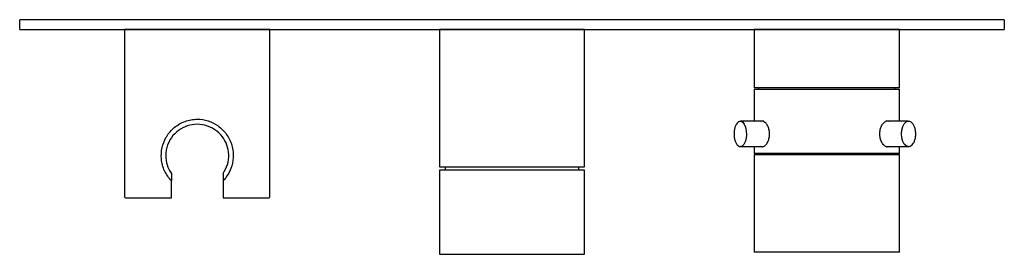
# Model space of a CAD drawing. Header units: millimetres. Extents: x 4089.509 to 4089.814, y 1944.025 to 1944.097.
import ezdxf

# ---------------------------------------------------------------- set-up
doc = ezdxf.new("R2010")
doc.units = ezdxf.units.MM
doc.layers.add('SANINDUSA', color=3, linetype='Continuous')

msp = doc.modelspace()

# ---------------------------------------------------------------- linework, layer by layer
at = {"layer": 'SANINDUSA'}
for p, q in [((4089.81426, 1944.09731), (4089.50926, 1944.09731)), ((4089.50926, 1944.09431), (4089.50926, 1944.09731)), ((4089.81426, 1944.09731), (4089.81426, 1944.09431)), ((4089.50926, 1944.09431), (4089.81426, 1944.09431)), ((4089.54176, 1944.09431), (4089.54176, 1944.04256)), ((4089.58676, 1944.09431), (4089.54176, 1944.09431)), ((4089.58676, 1944.04256), (4089.58676, 1944.09431)), ((4089.63926, 1944.09431), (4089.63926, 1944.05181)), ((4089.66176, 1944.09431), (4089.63926, 1944.09431)), ((4089.68426, 1944.09431), (4089.66176, 1944.09431)), ((4089.68426, 1944.05181), (4089.68426, 1944.09431)), ((4089.73676, 1944.09431), (4089.73676, 1944.07631)), ((4089.75624, 1944.09431), (4089.73676, 1944.09431)), ((4089.78176, 1944.09431), (4089.75624, 1944.09431)), ((4089.78176, 1944.07631), (4089.78176, 1944.09431)), ((4089.75624, 1944.07631), (4089.73676, 1944.07631)), ((4089.73811, 1944.07631), (4089.73811, 1944.07581)), ((4089.78176, 1944.07631), (4089.75624, 1944.07631)), ((4089.78041, 1944.07581), (4089.78041, 1944.07631)), ((4089.73676, 1944.07581), (4089.73676, 1944.06591)), ((4089.73676, 1944.07581), (4089.75818, 1944.07581)), ((4089.75818, 1944.07581), (4089.78176, 1944.07581)), ((4089.78176, 1944.06591), (4089.78176, 1944.07581)), ((4089.73969, 1944.06591), (4089.73259, 1944.06591)), ((4089.73972, 1944.06596), (4089.73965, 1944.06591)), ((4089.78449, 1944.06591), (4089.77761, 1944.06591)), ((4089.73259, 1944.05811), (4089.73968, 1944.05811)), ((4089.73676, 1944.05811), (4089.73676, 1944.05601)), ((4089.73965, 1944.05811), (4089.73973, 1944.05807)), ((4089.77766, 1944.05811), (4089.78449, 1944.05811)), ((4089.78176, 1944.05601), (4089.78176, 1944.05811)), ((4089.78176, 1944.05601), (4089.73676, 1944.05601)), ((4089.73676, 1944.05551), (4089.73676, 1944.02551)), ((4089.78176, 1944.05551), (4089.73676, 1944.05551)), ((4089.73821, 1944.05601), (4089.73821, 1944.05551)), ((4089.78031, 1944.05551), (4089.78031, 1944.05601)), ((4089.78176, 1944.02551), (4089.78176, 1944.05551)), ((4089.63926, 1944.05181), (4089.66176, 1944.05181)), ((4089.64101, 1944.05181), (4089.64101, 1944.05081)), ((4089.66176, 1944.05181), (4089.68426, 1944.05181)), ((4089.68251, 1944.05081), (4089.68251, 1944.05181)), ((4089.63926, 1944.05081), (4089.63926, 1944.02481)), ((4089.68426, 1944.05081), (4089.63926, 1944.05081)), ((4089.68426, 1944.02481), (4089.68426, 1944.05081)), ((4089.55626, 1944.04256), (4089.55626, 1944.04748)), ((4089.57226, 1944.04748), (4089.57226, 1944.04256)), ((4089.63926, 1944.02481), (4089.68426, 1944.02481)), ((4089.78176, 1944.02551), (4089.73676, 1944.02551))]:
    msp.add_line(p, q, dxfattribs=at)
at = {"layer": 'SANINDUSA', "flags": 128}
for points in [[(4089.73257, 1944.06591), (4089.7327, 1944.06591), (4089.73324, 1944.06564), (4089.73372, 1944.06503), (4089.73409, 1944.06411), (4089.73432, 1944.06299), (4089.73437, 1944.06178), (4089.73425, 1944.06059), (4089.73397, 1944.05954), (4089.73355, 1944.05873), (4089.73304, 1944.05824), (4089.73261, 1944.05811)], [(4089.77793, 1944.06591), (4089.77783, 1944.06596), (4089.77766, 1944.06602)], [(4089.78384, 1944.0583), (4089.78325, 1944.05885), (4089.78279, 1944.05971), (4089.78248, 1944.0608), (4089.78238, 1944.062), (4089.78248, 1944.06321), (4089.78278, 1944.0643), (4089.78324, 1944.06516), (4089.78383, 1944.06572), (4089.78448, 1944.06591), (4089.78451, 1944.06591)], [(4089.77773, 1944.05803), (4089.77783, 1944.05807), (4089.77793, 1944.05811)], [(4089.78451, 1944.05811), (4089.7845, 1944.05811), (4089.78384, 1944.0583)]]:
    msp.add_lwpolyline(points, dxfattribs=at)
at = {"layer": 'SANINDUSA'}
for centre, start, end in [((4089.54201, 1944.04256), 180, 270), ((4089.58651, 1944.04256), 270, 0)]:
    msp.add_arc(centre, 0.00025, start, end, dxfattribs=at)
for points, knots in [([(4089.55626, 1944.04748), (4089.55548, 1944.04846), (4089.5543, 1944.04994), (4089.55346, 1944.05236), (4089.55301, 1944.05479), (4089.55321, 1944.0578), (4089.55447, 1944.06106), (4089.55631, 1944.06336), (4089.55828, 1944.06488), (4089.56001, 1944.06578), (4089.56187, 1944.06635), (4089.5633, 1944.06655), (4089.56526, 1944.06659), (4089.56776, 1944.06619), (4089.5709, 1944.06458), (4089.57303, 1944.06246), (4089.57431, 1944.06031), (4089.57502, 1944.05848), (4089.57539, 1944.05658), (4089.57546, 1944.05417), (4089.57485, 1944.05129), (4089.57357, 1944.04893), (4089.57254, 1944.04779), (4089.57226, 1944.04748)], [0, 0, 0, 0, 0.0725058, 0.1090433, 0.1455556, 0.2119165, 0.2747635, 0.3434573, 0.3811284, 0.4187787, 0.4549363, 0.4910769, 0.5000597, 0.5654943, 0.6307761, 0.700194, 0.7379008, 0.7755828, 0.8114526, 0.8473082, 0.9107938, 0.9755148, 1, 1, 1, 1]), ([(4089.57226, 1944.04978), (4089.57278, 1944.05067), (4089.57381, 1944.05247), (4089.57417, 1944.05563), (4089.57359, 1944.05863), (4089.57212, 1944.06131), (4089.5698, 1944.0635), (4089.56676, 1944.06487), (4089.56347, 1944.06513), (4089.56039, 1944.06437), (4089.55772, 1944.06272), (4089.55563, 1944.06022), (4089.55448, 1944.0571), (4089.55446, 1944.05388), (4089.55521, 1944.05143), (4089.55599, 1944.0502), (4089.55626, 1944.04978)], [0, 0, 0, 0, 0.073696, 0.147611, 0.216833, 0.286709, 0.363343, 0.443646, 0.519626, 0.591, 0.663742, 0.741791, 0.821824, 0.895346, 0.963758, 1, 1, 1, 1]), ([(4089.73256, 1944.06588), (4089.73247, 1944.06588), (4089.73217, 1944.0659), (4089.73171, 1944.06561), (4089.73125, 1944.06509), (4089.73087, 1944.06431), (4089.73063, 1944.06333), (4089.73052, 1944.06253), (4089.73054, 1944.0621), (4089.73054, 1944.06203)], [0, 0, 0, 0, 0.0740204, 0.233563, 0.3989928, 0.5850481, 0.777003, 0.9667213, 1, 1, 1, 1]), ([(4089.73881, 1944.06591), (4089.73883, 1944.06593), (4089.739, 1944.06612), (4089.73946, 1944.06609), (4089.74011, 1944.06575), (4089.74074, 1944.06496), (4089.74122, 1944.06385), (4089.74147, 1944.06252), (4089.74143, 1944.06114), (4089.74111, 1944.05987), (4089.74059, 1944.05883), (4089.73994, 1944.05815), (4089.73932, 1944.05788), (4089.739, 1944.05804), (4089.73886, 1944.05811)], [0, 0, 0, 0, 0.007988, 0.1004732, 0.1918997, 0.2838186, 0.3770339, 0.4703683, 0.5624048, 0.6537631, 0.7461033, 0.8395655, 0.9325512, 1, 1, 1, 1]), ([(4089.77568, 1944.06201), (4089.77571, 1944.06247), (4089.77577, 1944.06337), (4089.77624, 1944.06457), (4089.7769, 1944.0655), (4089.77766, 1944.06601), (4089.77828, 1944.06615), (4089.77857, 1944.06596), (4089.77864, 1944.06591)], [0, 0, 0, 0, 0.1859274, 0.3717843, 0.5595436, 0.7485902, 0.9355942, 1, 1, 1, 1]), ([(4089.78451, 1944.05815), (4089.78461, 1944.05815), (4089.78492, 1944.05811), (4089.78544, 1944.0584), (4089.78599, 1944.05892), (4089.78643, 1944.05971), (4089.78673, 1944.06069), (4089.78686, 1944.06179), (4089.7868, 1944.06291), (4089.78656, 1944.06396), (4089.78616, 1944.06487), (4089.78561, 1944.06551), (4089.78504, 1944.06587), (4089.78466, 1944.06588), (4089.78451, 1944.06588)], [0, 0, 0, 0, 0.033302, 0.116819, 0.201464, 0.292649, 0.387111, 0.481245, 0.575175, 0.669521, 0.764959, 0.862314, 0.94516, 1, 1, 1, 1]), ([(4089.73054, 1944.06203), (4089.73055, 1944.06173), (4089.73056, 1944.06108), (4089.73069, 1944.06044), (4089.73078, 1944.06012), (4089.73078, 1944.0601)], [0, 0, 0, 0, 0.4489956, 0.9688207, 1, 1, 1, 1]), ([(4089.77863, 1944.05811), (4089.77849, 1944.05805), (4089.77814, 1944.05788), (4089.77746, 1944.05811), (4089.77672, 1944.05873), (4089.7761, 1944.05974), (4089.77574, 1944.06089), (4089.7757, 1944.06168), (4089.77568, 1944.06201)], [0, 0, 0, 0, 0.113452, 0.299391, 0.485076, 0.673241, 0.862898, 1, 1, 1, 1]), ([(4089.7308, 1944.06004), (4089.73085, 1944.05988), (4089.73095, 1944.05955), (4089.7311, 1944.0593), (4089.73118, 1944.05918)], [0, 0, 0, 0, 0.505992, 1, 1, 1, 1]), ([(4089.73118, 1944.05918), (4089.73125, 1944.05904), (4089.73143, 1944.05867), (4089.73186, 1944.05831), (4089.73232, 1944.05808), (4089.73257, 1944.05813), (4089.73262, 1944.05814)], [0, 0, 0, 0, 0.2089662, 0.5790199, 0.9128469, 1, 1, 1, 1]), ([(4089.55626, 1944.04978), (4089.55626, 1944.04941), (4089.55626, 1944.04858), (4089.55626, 1944.04787), (4089.55626, 1944.04748)], [0, 0, 0, 0, 0.446406, 1, 1, 1, 1]), ([(4089.57226, 1944.04978), (4089.57226, 1944.04941), (4089.57226, 1944.04858), (4089.57226, 1944.04787), (4089.57226, 1944.04748)], [0, 0, 0, 0, 0.446406, 1, 1, 1, 1]), ([(4089.55626, 1944.04231), (4089.55626, 1944.04232), (4089.55626, 1944.04232), (4089.55626, 1944.04237), (4089.55626, 1944.04244), (4089.55626, 1944.04251), (4089.55626, 1944.04255), (4089.55626, 1944.04256)], [0, 0, 0, 0, 0.234466, 0.46923, 0.695173, 0.905967, 1, 1, 1, 1]), ([(4089.57226, 1944.04256), (4089.57226, 1944.04254), (4089.57226, 1944.04248), (4089.57226, 1944.04241), (4089.57226, 1944.04236), (4089.57226, 1944.04232), (4089.57226, 1944.04232), (4089.57226, 1944.04231)], [0, 0, 0, 0, 0.197195, 0.394236, 0.596678, 0.811733, 1, 1, 1, 1]), ([(4089.54201, 1944.04231), (4089.54206, 1944.04231), (4089.54215, 1944.04231), (4089.5429, 1944.04231), (4089.54412, 1944.04231), (4089.54584, 1944.04231), (4089.548, 1944.04231), (4089.55052, 1944.04231), (4089.55328, 1944.04231), (4089.55528, 1944.04231), (4089.55626, 1944.04231)], [0, 0, 0, 0, 0.1200355, 0.2442276, 0.3713541, 0.5, 0.6286461, 0.7557724, 0.8799645, 1, 1, 1, 1]), ([(4089.57226, 1944.04231), (4089.57325, 1944.04231), (4089.57525, 1944.04231), (4089.578, 1944.04231), (4089.58052, 1944.04231), (4089.58268, 1944.04231), (4089.5844, 1944.04231), (4089.58563, 1944.04231), (4089.58638, 1944.04231), (4089.58647, 1944.04231), (4089.58651, 1944.04231)], [0, 0, 0, 0, 0.120036, 0.244228, 0.371354, 0.5, 0.628646, 0.755772, 0.879964, 1, 1, 1, 1])]:
    msp.add_open_spline(points, degree=3, knots=knots, dxfattribs=at)

doc.saveas('drawing.dxf')
